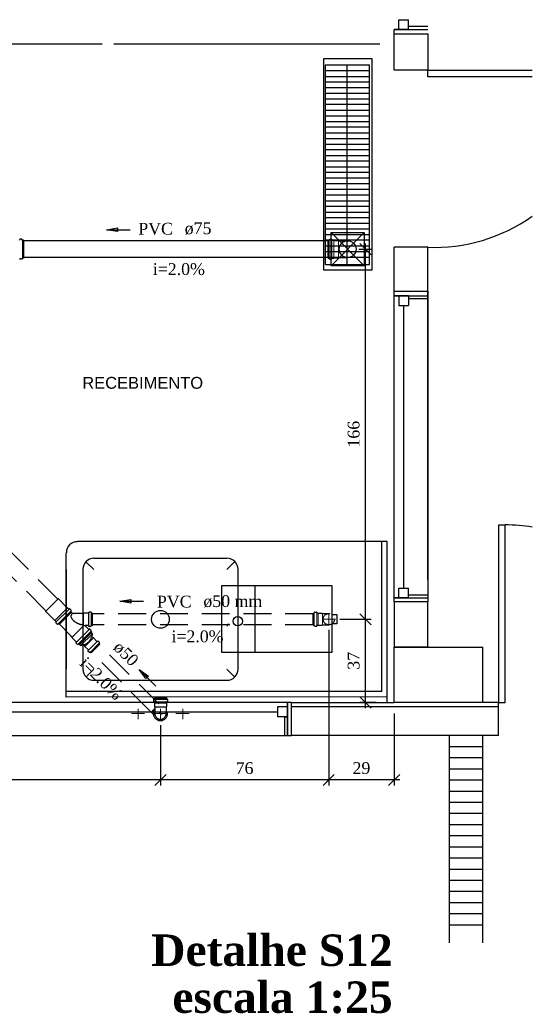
# Model space of a CAD drawing. Header units: millimetres. Extents: x 664 to 730045, y -4 to 80.
# Tile 64 of 78: x 731 to 740, y 49 to 67. Entities that reach past the tile are written whole.
import ezdxf

# ---------------------------------------------------------------- set-up
doc = ezdxf.new("R2010")
doc.units = ezdxf.units.MM
doc.header["$MEASUREMENT"] = 0
doc.linetypes.add('Dashed', pattern=[0.75, 0.5, -0.25])
for name, color, linetype, lineweight in [('DI-Títulos', 3, 'Continuous', 30), ('Simbolos', 1, 'Continuous', 30), ('SIMBOLOS INT', 8, 'Continuous', 5), ('Simbolos_int', 1, 'Continuous', 30), ('TQ-Sentido tubo', 7, 'Continuous', 20), ('TQ-Seção tubo', 1, 'Continuous', 30), ('TQ-Textos tubo', 7, 'Continuous', 20)]:
    doc.layers.add(name, color=color, linetype=linetype, lineweight=lineweight)
doc.styles.add('Arial', font='arial.ttf')
doc.styles.add('TimesNewRoman', font='times.ttf')
doc.styles.add('TimesNewRomanN', font='timesbd.ttf')
doc.dimstyles.get("Standard").update_dxf_attribs({"dimtxt": 0.18, "dimasz": 0.18, "dimexe": 0.18, "dimexo": 0.0625, "dimgap": 0.09, "dimtad": 0, "dimtih": 1, "dimtoh": 1, "dimdec": 4, "dimzin": 0, "dimdsep": 46, "dimtxsty": 'Standard', "dimcen": 0.09, "dimadec": 0, "dimazin": 0, "dimtfac": 1, "dimtdec": 4, "dimtofl": 0, "dimtmove": 0, "dimatfit": 3, "dimfxl": 0, "dimtolj": 1, "dimtzin": 0, "dimarcsym": 0})
doc.dimstyles.new('UM_25.000000', dxfattribs={"dimtxt": 0.18, "dimasz": 0.2, "dimexe": 0.1, "dimexo": 0.2, "dimgap": 0, "dimtad": 1, "dimtih": 1, "dimtoh": 1, "dimdec": 1, "dimlfac": 25, "dimzin": 0, "dimdsep": 46, "dimtxsty": 'Standard', "dimblk": 'CLOSED', "dimblk1": 'CLOSED', "dimblk2": 'CLOSED', "dimcen": 0.09, "dimdle": 0.1, "dimadec": 1, "dimazin": 2, "dimtfac": 1, "dimtdec": 4, "dimtofl": 0, "dimtmove": 0, "dimatfit": 3, "dimldrblk": 'CLOSED', "dimfxl": 0, "dimtolj": 1, "dimarcsym": 0})

# ---------------------------------------------------------------- blocks, each defined once
blk = doc.blocks.new('_OBLIQUE')
at = {"color": 0, "linetype": 'ByBlock', "lineweight": -2}
blk.add_line((-0.5, -0.5), (0.5, 0.5), dxfattribs=at)
blk = doc.blocks.new('*D16')
at = {"color": 0, "linetype": 'Continuous', "lineweight": -2}
for p, q in [((736.252, 55.597), (736.252, 52.804)), ((737.427, 54.096), (737.427, 52.804)), ((737.527, 52.904), (736.152, 52.904))]:
    blk.add_line(p, q, dxfattribs=at)
at = {"layer": 'Defpoints', "color": 0}
for p in [(736.252, 55.797), (737.427, 54.296), (736.252, 52.904)]:
    blk.add_point(p, dxfattribs=at)
at = {"color": 0, "lineweight": -2, "xscale": 0.2, "yscale": 0.2, "zscale": 0.2, "rotation": 180}
blk.add_blockref('_OBLIQUE', (736.252, 52.904), dxfattribs=at)
at = {"color": 0, "lineweight": -2, "xscale": 0.2, "yscale": 0.2, "zscale": 0.2}
blk.add_blockref('_OBLIQUE', (737.427, 52.904), dxfattribs=at)
at = {"color": 7, "insert": (736.839, 53.116), "char_height": 0.2118, "attachment_point": 5, "rotation": 0.0057, "style": 'TimesNewRoman'}
blk.add_mtext('\\A1;29', dxfattribs=at)
blk = doc.blocks.new('*D17')
at = {"color": 0, "linetype": 'Continuous', "lineweight": -2}
for p, q in [((736.252, 55.597), (736.252, 52.804)), ((733.23, 53.889), (733.23, 52.804)), ((736.352, 52.904), (733.13, 52.904))]:
    blk.add_line(p, q, dxfattribs=at)
at = {"layer": 'Defpoints', "color": 0}
for p in [(736.252, 55.797), (733.23, 54.089), (733.23, 52.904)]:
    blk.add_point(p, dxfattribs=at)
at = {"color": 0, "lineweight": -2, "xscale": 0.2, "yscale": 0.2, "zscale": 0.2, "rotation": 180}
blk.add_blockref('_OBLIQUE', (733.23, 52.904), dxfattribs=at)
at = {"color": 0, "lineweight": -2, "xscale": 0.2, "yscale": 0.2, "zscale": 0.2}
blk.add_blockref('_OBLIQUE', (736.252, 52.904), dxfattribs=at)
at = {"color": 7, "insert": (734.741, 53.116), "char_height": 0.2118, "attachment_point": 5, "rotation": 0.0057, "style": 'TimesNewRoman'}
blk.add_mtext('\\A1;76', dxfattribs=at)
blk = doc.blocks.new('*D18')
at = {"color": 0, "linetype": 'Continuous', "lineweight": -2}
for p, q in [((725.824, 54.29), (725.824, 52.804)), ((733.23, 53.889), (733.23, 52.804)), ((733.33, 52.904), (725.724, 52.904))]:
    blk.add_line(p, q, dxfattribs=at)
at = {"layer": 'Defpoints', "color": 0}
for p in [(725.824, 54.49), (733.23, 54.089), (725.824, 52.904)]:
    blk.add_point(p, dxfattribs=at)
at = {"color": 0, "lineweight": -2, "xscale": 0.2, "yscale": 0.2, "zscale": 0.2, "rotation": 180}
blk.add_blockref('_OBLIQUE', (725.824, 52.904), dxfattribs=at)
at = {"color": 0, "lineweight": -2, "xscale": 0.2, "yscale": 0.2, "zscale": 0.2}
blk.add_blockref('_OBLIQUE', (733.23, 52.904), dxfattribs=at)
at = {"color": 7, "insert": (729.527, 53.116), "char_height": 0.2118, "attachment_point": 5, "rotation": 0.0057, "style": 'TimesNewRoman'}
blk.add_mtext('\\A1;185', dxfattribs=at)
blk = doc.blocks.new('*D21')
at = {"color": 0, "linetype": 'Continuous', "lineweight": -2}
for p, q in [((736.912, 54.196), (736.912, 55.889)), ((736.452, 55.789), (737.012, 55.789)), ((737.104, 54.296), (736.812, 54.296))]:
    blk.add_line(p, q, dxfattribs=at)
at = {"layer": 'Defpoints', "color": 0}
for p in [(736.252, 55.789), (736.912, 55.789), (737.304, 54.296)]:
    blk.add_point(p, dxfattribs=at)
at = {"color": 0, "lineweight": -2, "xscale": 0.2, "yscale": 0.2, "zscale": 0.2}
for p, rotation in [((736.912, 55.789), 90), ((736.912, 54.296), 270)]:
    blk.add_blockref('_OBLIQUE', p, dxfattribs=dict(at, rotation=rotation))
at = {"color": 7, "insert": (736.7, 55.043), "char_height": 0.2118, "attachment_point": 5, "rotation": 90, "style": 'TimesNewRoman'}
blk.add_mtext('\\A1;37', dxfattribs=at)
blk = doc.blocks.new('*D22')
at = {"color": 0, "linetype": 'Continuous', "lineweight": -2}
for p, q in [((736.791, 62.432), (737.012, 62.432)), ((736.912, 55.689), (736.912, 62.532)), ((736.452, 55.789), (737.012, 55.789))]:
    blk.add_line(p, q, dxfattribs=at)
at = {"layer": 'Defpoints', "color": 0}
for p in [(736.591, 62.432), (736.912, 62.432), (736.252, 55.789)]:
    blk.add_point(p, dxfattribs=at)
at = {"color": 0, "lineweight": -2, "xscale": 0.2, "yscale": 0.2, "zscale": 0.2}
for p, rotation in [((736.912, 62.432), 90), ((736.912, 55.789), 270)]:
    blk.add_blockref('_OBLIQUE', p, dxfattribs=dict(at, rotation=rotation))
at = {"color": 7, "insert": (736.7, 59.111), "char_height": 0.2118, "attachment_point": 5, "rotation": 90, "style": 'TimesNewRoman'}
blk.add_mtext('\\A1;166', dxfattribs=at)

msp = doc.modelspace()

# ---------------------------------------------------------------- linework, layer by layer
at = {"color": 7}
for p, q in [((737.5079, 66.5515), (737.6819, 66.5515)), ((737.5079, 66.3745), (737.5079, 66.5515)), ((737.6819, 66.3745), (737.6819, 66.5515)), ((737.6819, 66.3745), (737.4269, 66.3745)), ((737.4269, 66.3745), (738.0299, 66.3745)), ((737.4269, 66.2995), (737.4269, 66.3745)), ((737.4269, 65.6455), (737.4269, 66.2995)), ((737.4269, 66.2995), (738.0299, 66.2995)), ((738.0299, 66.4285), (737.6819, 66.4285)), ((738.0299, 66.2995), (738.0299, 65.6455)), ((727.4099, 66.1165), (732.1859, 66.1165)), ((732.3929, 66.1165), (737.1689, 66.1165)), ((736.1909, 65.7385), (736.9829, 65.7385)), ((736.1909, 62.1565), (736.1909, 65.7385)), ((736.1909, 65.6395), (736.9829, 65.6395)), ((736.5839, 62.1565), (736.5839, 65.7385)), ((736.9829, 62.1565), (736.9829, 65.7385)), ((738.0299, 65.6455), (737.4269, 65.6455)), ((738.0299, 65.6455), (739.9079, 65.6455)), ((738.0299, 65.5255), (738.0299, 65.6455)), ((736.1909, 65.5345), (736.9829, 65.5345)), ((736.1909, 65.4355), (736.9829, 65.4355)), ((739.9079, 65.5255), (738.0299, 65.5255)), ((736.1909, 65.3365), (736.9829, 65.3365)), ((736.1909, 65.2345), (736.9829, 65.2345)), ((736.1909, 65.1295), (736.9829, 65.1295)), ((736.1909, 65.0335), (736.9829, 65.0335)), ((736.1909, 64.9255), (736.9829, 64.9255)), ((736.1909, 64.8265), (736.9829, 64.8265)), ((736.1909, 64.7245), (736.9829, 64.7245)), ((736.1909, 64.6255), (736.9829, 64.6255)), ((736.1909, 64.5235), (736.9829, 64.5235)), ((736.1909, 64.4215), (736.9829, 64.4215)), ((736.1909, 64.3165), (736.9829, 64.3165)), ((736.1909, 64.2205), (736.9829, 64.2205)), ((736.1909, 64.1155), (736.9829, 64.1155)), ((736.1909, 64.0165), (736.9829, 64.0165)), ((736.1909, 63.9115), (736.9829, 63.9115)), ((736.1909, 63.8125), (736.9829, 63.8125)), ((736.1909, 63.7105), (736.9829, 63.7105)), ((736.1909, 63.6085), (736.9829, 63.6085)), ((736.1909, 63.5065), (736.9829, 63.5065)), ((736.1909, 63.4105), (736.9829, 63.4105)), ((736.1909, 63.3025), (736.9829, 63.3025)), ((736.1909, 63.2035), (736.9829, 63.2035)), ((736.1909, 63.0985), (736.9829, 63.0985)), ((736.1909, 62.9995), (736.9829, 62.9995)), ((736.1909, 62.9005), (736.9829, 62.9005)), ((736.1909, 62.7985), (736.9829, 62.7985)), ((736.1909, 62.6935), (736.9829, 62.6935)), ((736.1909, 62.5975), (736.9829, 62.5975)), ((736.8899, 62.1355), (736.2929, 62.7295)), ((736.2929, 62.1355), (736.8899, 62.7295)), ((736.1909, 62.4895), (736.9829, 62.4895)), ((736.1909, 62.3905), (736.9829, 62.3905)), ((737.4269, 56.4985), (737.4269, 62.4685)), ((738.0299, 62.4685), (737.4269, 62.4685)), ((738.0299, 61.6765), (738.0299, 62.4685)), ((736.1909, 62.2885), (736.9829, 62.2885)), ((736.1909, 62.1565), (736.9829, 62.1565)), ((737.4269, 61.6765), (738.0299, 61.6765)), ((737.4269, 56.1025), (737.4269, 61.6765)), ((737.6819, 61.5955), (737.4269, 61.5955)), ((737.4269, 61.5955), (738.0299, 61.5955)), ((737.5079, 61.5955), (737.5079, 61.4185)), ((737.6819, 61.5955), (737.6819, 61.4185)), ((737.6819, 61.5475), (738.0299, 61.5475)), ((738.0299, 56.4985), (738.0299, 61.6765)), ((738.0299, 61.6765), (738.0299, 56.1025)), ((738.0299, 61.5355), (738.0299, 61.6585)), ((737.5079, 61.4185), (737.6819, 61.4185)), ((737.6009, 56.3485), (737.6009, 61.4185)), ((737.3039, 57.1855), (731.7389, 57.1855)), ((737.2079, 54.4945), (737.2079, 57.1855)), ((737.3039, 54.3985), (737.3039, 57.1855)), ((731.5379, 54.3925), (731.5379, 56.9815)), ((731.5379, 56.6845), (731.5379, 54.8935)), ((737.5079, 56.3485), (737.6819, 56.3485)), ((737.5079, 56.1745), (737.5079, 56.3485)), ((737.6819, 56.1745), (737.6819, 56.3485)), ((738.0299, 56.2225), (737.6819, 56.2225)), ((737.6819, 56.1745), (737.4269, 56.1745)), ((737.4269, 56.1745), (738.0299, 56.1745)), ((738.0299, 56.1025), (737.4269, 56.1025)), ((737.4269, 56.1025), (737.4269, 55.2895)), ((738.0299, 55.2895), (738.0299, 56.1025)), ((737.4269, 55.2895), (738.0299, 55.2895)), ((738.0299, 55.2895), (737.4269, 55.2895)), ((737.4269, 54.2965), (737.4269, 55.2895)), ((739.0199, 54.2965), (739.0199, 55.2895)), ((737.2079, 54.4945), (731.5379, 54.4945)), ((735.5129, 54.2965), (723.3209, 54.2965)), ((737.3039, 54.3985), (731.5379, 54.3925)), ((735.5129, 54.0355), (735.5129, 54.2965)), ((735.5849, 54.2965), (735.5129, 54.2965)), ((735.5129, 54.2965), (735.5129, 53.6995)), ((735.5849, 54.2965), (735.5129, 54.2965)), ((735.5129, 53.6995), (735.5129, 54.2965)), ((735.5849, 54.2965), (737.4269, 54.2965)), ((735.5849, 53.6995), (735.5849, 54.2965)), ((739.0199, 54.2965), (737.4269, 54.2965)), ((739.3019, 54.2965), (737.9879, 54.2965)), ((739.3019, 53.6995), (739.3019, 54.2965)), ((723.5009, 54.1285), (735.3299, 54.1285)), ((735.3299, 54.2155), (735.3299, 54.0355)), ((735.5129, 54.2155), (735.3299, 54.2155)), ((735.5129, 54.2155), (735.5129, 54.0355)), ((739.3019, 54.2155), (735.5849, 54.2155)), ((735.5129, 54.0355), (735.3299, 54.0355)), ((735.4559, 54.0355), (735.5129, 54.0355)), ((735.4559, 54.0355), (735.4559, 53.6995)), ((723.3209, 53.6995), (735.5129, 53.6995)), ((735.4559, 53.6995), (735.5849, 53.6995)), ((735.5129, 53.6995), (735.5849, 53.6995)), ((739.3019, 53.6995), (735.5849, 53.6995)), ((739.0199, 53.6995), (738.4169, 53.6995)), ((738.4169, 53.6995), (738.4169, 49.9825)), ((739.0199, 49.9825), (739.0199, 53.6995)), ((739.0199, 53.4995), (738.4169, 53.4995)), ((739.0199, 53.2995), (738.4169, 53.2995)), ((739.0199, 53.0995), (738.4169, 53.0995)), ((739.0199, 52.8995), (738.4169, 52.8995)), ((739.0199, 52.6995), (738.4169, 52.6995)), ((739.0199, 52.4995), (738.4169, 52.4995)), ((739.0199, 52.2995), (738.4169, 52.2995)), ((739.0199, 52.0995), (738.4169, 52.0995)), ((739.0199, 51.8995), (738.4169, 51.8995)), ((739.0199, 51.6995), (738.4169, 51.6995)), ((739.0199, 51.4995), (738.4169, 51.4995)), ((739.0199, 51.2995), (738.4169, 51.2995)), ((739.0199, 51.0995), (738.4169, 51.0995)), ((739.0199, 50.8995), (738.4169, 50.8995)), ((739.0199, 50.6995), (738.4169, 50.6995)), ((739.0199, 50.4995), (738.4169, 50.4995)), ((739.0199, 50.2995), (738.4169, 50.2995))]:
    msp.add_line(p, q, dxfattribs=at)
at = {"color": 8}
for p, q in [((732.0359, 56.6845), (731.8919, 56.8225)), ((734.4239, 56.8825), (732.0359, 56.8825)), ((734.4239, 56.6845), (734.5619, 56.8225)), ((731.8349, 56.6845), (731.8349, 54.8935)), ((734.6219, 56.6845), (734.6219, 54.8935)), ((736.3139, 56.3895), (734.3249, 56.3895)), ((734.3249, 56.3895), (734.3249, 55.1955)), ((734.9219, 56.3895), (734.9219, 55.1955)), ((736.3139, 55.1955), (736.3139, 56.3895)), ((736.3139, 55.8735), (736.3979, 55.8735)), ((736.3979, 55.8735), (736.3979, 55.7055)), ((736.3979, 55.7055), (736.3139, 55.7055)), ((734.3249, 55.1955), (736.3139, 55.1955)), ((732.0359, 54.8935), (731.8919, 54.7525)), ((734.4239, 54.8935), (734.5619, 54.7555)), ((734.4239, 54.6925), (732.0359, 54.6925))]:
    msp.add_line(p, q, dxfattribs=at)
at = {"color": 7, "linetype": 'Dashed'}
for p, q in [((737.3039, 54.2965), (737.3039, 55.9255)), ((737.1509, 54.4945), (731.6939, 54.4945))]:
    msp.add_line(p, q, dxfattribs=at)
msp.add_line((737.4269, 55.2895), (739.0199, 55.2895))
at = {"color": 7}
for points in [[(736.1549, 62.0635), (737.0309, 62.0635), (737.0309, 65.8465), (736.1549, 65.8465), (736.1549, 62.0635)], [(736.8899, 62.1355), (736.2929, 62.1355), (736.2929, 62.7295), (736.8899, 62.7295), (736.8899, 62.1355)]]:
    msp.add_lwpolyline(points, dxfattribs=at)
msp.add_lwpolyline([(739.3019, 54.2965), (739.4219, 54.2965), (739.4219, 57.4795), (739.3019, 57.4795), (739.3019, 54.2965)], close=True, dxfattribs=at)
at = {"color": 8}
for centre, radius in [((733.2299, 55.7875), 0.1592), ((734.6189, 55.7535), 0.0836)]:
    msp.add_circle(centre, radius, dxfattribs=at)
at = {"color": 7}
for centre, radius, start, end in [((738.1439, 65.5315), 3.0669, 267.811, 305.111), ((739.4219, 54.4165), 3.0669, 80.8825, 90), ((731.7389, 56.9815), 0.199, 90, 180)]:
    msp.add_arc(centre, radius, start, end, dxfattribs=at)
at = {"color": 8}
for centre, radius, start, end in [((732.0359, 56.6845), 0.199, 90, 180), ((734.4239, 56.6845), 0.199, 0.00001, 90), ((734.4509, 55.6755), 0.0239, 21.2026, 201.203), ((732.0359, 54.8935), 0.199, 180, 270), ((734.4239, 54.8935), 0.199, 270, 0.00004)]:
    msp.add_arc(centre, radius, start, end, dxfattribs=at)
at = {"layer": 'Simbolos'}
for p, q in [((730.7017, 62.5955), (730.7027, 62.6065)), ((730.7417, 62.6095), (730.7067, 62.6095)), ((730.7487, 62.5945), (730.7447, 62.6065)), ((730.7707, 62.5915), (730.7527, 62.5915)), ((730.7707, 62.5915), (730.7707, 62.2735)), ((730.7017, 62.2695), (730.7027, 62.2585)), ((730.7417, 62.2555), (730.7067, 62.2555)), ((730.7487, 62.2705), (730.7447, 62.2585)), ((730.7707, 62.2735), (730.7527, 62.2735))]:
    msp.add_line(p, q, dxfattribs=at)
at = {"layer": 'Simbolos', "color": 1}
for p, q in [((736.2394, 62.2735), (736.2394, 62.5915)), ((736.2394, 62.5915), (736.2574, 62.5915)), ((736.2614, 62.5945), (736.2644, 62.6065)), ((736.2684, 62.6095), (736.3034, 62.6095)), ((736.3084, 62.5955), (736.3074, 62.6065)), ((736.3124, 62.5915), (736.3464, 62.5915)), ((736.3464, 62.5915), (736.3474, 62.5905)), ((736.3474, 62.5905), (736.4184, 62.5905)), ((736.4184, 62.5905), (736.4254, 62.5835)), ((736.4254, 62.5835), (736.5914, 62.5835)), ((736.2394, 62.2735), (736.2574, 62.2735)), ((736.2614, 62.2705), (736.2644, 62.2585)), ((736.2684, 62.2555), (736.3034, 62.2555)), ((736.3084, 62.2695), (736.3074, 62.2585)), ((736.3124, 62.2735), (736.3464, 62.2735)), ((736.3464, 62.2735), (736.3474, 62.2745)), ((736.3474, 62.2745), (736.4184, 62.2745)), ((736.4184, 62.2745), (736.4254, 62.2815)), ((736.4254, 62.2815), (736.5914, 62.2815))]:
    msp.add_line(p, q, dxfattribs=at)
at = {"layer": 'Simbolos', "linetype": 'Dashed'}
for p, q in [((731.3943, 56.1541), (731.1723, 55.9321)), ((731.3972, 56.1541), (731.3943, 56.1541)), ((731.557, 55.9943), (731.3972, 56.1541)), ((731.1723, 55.9292), (731.1723, 55.9321)), ((731.3321, 55.7694), (731.1723, 55.9292)), ((731.6333, 55.9179), (731.4085, 55.6931)), ((731.5584, 55.9943), (731.557, 55.9943)), ((731.5824, 55.9702), (731.5584, 55.9943)), ((731.5881, 55.9702), (731.5959, 55.9766)), ((731.6256, 55.9511), (731.6008, 55.9759)), ((731.6199, 55.9356), (731.6263, 55.9462)), ((731.6333, 55.9179), (731.6206, 55.9306)), ((731.6503, 55.8896), (731.6277, 55.9122)), ((731.8455, 55.8896), (731.6503, 55.8896)), ((731.8533, 55.8974), (731.8455, 55.8896)), ((731.9388, 55.8981), (731.8533, 55.8974)), ((731.9445, 55.9122), (731.9438, 55.9016)), ((731.9834, 55.9158), (731.948, 55.9158)), ((731.9869, 55.9122), (731.9897, 55.9009)), ((732.0117, 55.8974), (731.994, 55.8981)), ((732.0117, 55.6796), (732.0117, 55.8974)), ((735.9719, 55.6805), (735.9719, 55.8985)), ((735.9719, 55.8985), (735.9889, 55.8985)), ((735.9959, 55.9135), (735.9929, 55.9015)), ((735.9999, 55.9165), (736.0349, 55.9165)), ((736.0389, 55.9135), (736.0399, 55.9025)), ((736.0439, 55.8985), (736.0629, 55.8985)), ((736.0629, 55.8985), (736.0639, 55.8985)), ((736.0639, 55.8985), (736.1309, 55.8985)), ((736.1309, 55.8985), (736.1379, 55.8905)), ((736.1379, 55.8905), (736.2519, 55.8905)), ((731.3321, 55.768), (731.3321, 55.7694)), ((731.3562, 55.744), (731.3321, 55.768)), ((731.3562, 55.7383), (731.3498, 55.7305)), ((731.3753, 55.7008), (731.3505, 55.7256)), ((731.3908, 55.7065), (731.3802, 55.7001)), ((731.4085, 55.6931), (731.3958, 55.7058)), ((731.6171, 55.4958), (731.4142, 55.6987)), ((731.8292, 55.6909), (731.8165, 55.6952)), ((731.9388, 55.6789), (731.8808, 55.6789)), ((731.9445, 55.6648), (731.9438, 55.6754)), ((731.9869, 55.6648), (731.9897, 55.6761)), ((732.0117, 55.6796), (731.994, 55.6789)), ((735.9719, 55.6805), (735.9889, 55.6805)), ((735.9959, 55.6655), (735.9929, 55.6775)), ((736.0389, 55.6655), (736.0399, 55.6765)), ((736.0439, 55.6805), (736.0629, 55.6805)), ((736.0629, 55.6805), (736.0639, 55.6805)), ((736.0639, 55.6805), (736.1309, 55.6805)), ((736.1309, 55.6805), (736.1379, 55.6885)), ((736.1379, 55.6885), (736.2519, 55.6885)), ((731.7705, 55.331), (731.9954, 55.5559)), ((731.9183, 55.6315), (731.878, 55.6718)), ((731.9197, 55.6315), (731.9183, 55.6315)), ((731.9438, 55.6075), (731.9197, 55.6315)), ((731.9834, 55.6612), (731.948, 55.6612)), ((731.9494, 55.6075), (731.9579, 55.6146)), ((731.9876, 55.5891), (731.9629, 55.6138)), ((731.982, 55.5735), (731.9883, 55.5841)), ((731.9954, 55.5559), (731.9827, 55.5686)), ((732.0095, 55.5304), (731.9897, 55.5502)), ((732.0095, 55.5304), (731.9919, 55.4661)), ((735.9999, 55.6625), (736.0349, 55.6625)), ((731.6171, 55.4958), (731.6129, 55.4915)), ((731.6213, 55.483), (731.6129, 55.4915)), ((731.6256, 55.4873), (731.6213, 55.483)), ((731.6447, 55.4682), (731.6256, 55.4873)), ((731.6447, 55.4583), (731.6447, 55.4682)), ((731.6949, 55.4081), (731.6447, 55.4583)), ((731.6949, 55.4067), (731.6949, 55.4081)), ((731.7189, 55.3826), (731.6949, 55.4067)), ((731.7189, 55.377), (731.7118, 55.3685)), ((731.7373, 55.3388), (731.7126, 55.3635)), ((731.7529, 55.3444), (731.7423, 55.3381)), ((731.7705, 55.331), (731.7578, 55.3437)), ((731.796, 55.3169), (731.7762, 55.3367)), ((731.796, 55.3169), (731.8603, 55.3345)), ((731.8731, 55.3105), (731.8519, 55.3317)), ((731.9855, 55.1868), (732.1396, 55.3409)), ((732.0159, 55.4533), (731.9947, 55.4745)), ((732.0272, 55.4533), (732.0159, 55.4533)), ((732.0887, 55.3918), (732.0272, 55.4533)), ((732.1029, 55.3989), (732.0944, 55.3918)), ((732.1326, 55.3734), (732.1078, 55.3982)), ((732.1333, 55.3685), (732.1269, 55.3579)), ((732.1396, 55.3409), (732.1276, 55.3529)), ((731.8731, 55.2992), (731.8731, 55.3105)), ((731.9346, 55.2377), (731.8731, 55.2992)), ((731.9275, 55.2235), (731.9346, 55.232)), ((731.953, 55.1938), (731.9282, 55.2186)), ((731.9579, 55.1931), (731.9685, 55.1995)), ((731.9855, 55.1868), (731.9735, 55.1988)), ((733.1029, 54.3485), (733.1029, 54.3135)), ((733.1059, 54.3525), (733.1179, 54.3555)), ((733.1059, 54.3095), (733.1169, 54.3085)), ((733.1209, 54.3765), (733.3389, 54.3765)), ((733.1209, 54.3765), (733.1209, 54.3595)), ((733.1209, 54.3045), (733.1209, 54.2855)), ((733.1209, 54.2855), (733.1209, 54.2845)), ((733.1209, 54.2845), (733.1209, 54.2175)), ((733.3389, 54.3765), (733.3389, 54.3595)), ((733.3389, 54.3045), (733.3389, 54.2855)), ((733.3389, 54.2855), (733.3389, 54.2845)), ((733.3389, 54.2845), (733.3389, 54.2175)), ((733.3539, 54.3525), (733.3419, 54.3555)), ((733.3539, 54.3095), (733.3429, 54.3085)), ((733.3569, 54.3485), (733.3569, 54.3135)), ((733.1039, 54.0795), (733.0609, 54.1215)), ((733.1209, 54.2175), (733.1289, 54.2105)), ((733.1289, 54.2105), (733.1289, 54.1095)), ((733.3389, 54.2175), (733.3309, 54.2105)), ((733.3309, 54.2105), (733.3309, 54.1095))]:
    msp.add_line(p, q, dxfattribs=at)
at = {"layer": 'Simbolos', "color": 1}
msp.add_circle((736.5914, 62.4325), 0.151, dxfattribs=at)
at = {"layer": 'Simbolos', "linetype": 'Dashed'}
msp.add_circle((736.2519, 55.7895), 0.1014, dxfattribs=at)
at = {"layer": 'Simbolos'}
for centre, start, end in [((730.7067, 62.6055), 90, 175), ((730.7417, 62.6055), 15, 90), ((730.7527, 62.5955), 195, 270), ((730.7067, 62.2595), 185, 270), ((730.7417, 62.2595), 270, 345), ((730.7527, 62.2695), 90, 165)]:
    msp.add_arc(centre, 0.004, start, end, dxfattribs=at)
at = {"layer": 'Simbolos', "color": 1}
for centre, start, end in [((736.2574, 62.5955), 270, 345), ((736.2684, 62.6055), 90, 165), ((736.3034, 62.6055), 5.00001, 90), ((736.3124, 62.5955), 185, 270), ((736.2574, 62.2695), 15, 90), ((736.2684, 62.2595), 195, 270), ((736.3034, 62.2595), 270, 355), ((736.3124, 62.2695), 90, 175)]:
    msp.add_arc(centre, 0.004, start, end, dxfattribs=at)
at = {"layer": 'Simbolos', "linetype": 'Dashed'}
for centre, radius, start, end in [((731.5853, 55.9731), 0.004, 225, 310), ((731.598, 55.9731), 0.004, 45, 130), ((731.6234, 55.9335), 0.004, 150, 225), ((731.6793, 55.8422), 0.0575, 165.614, 207.262), ((731.6793, 55.8422), 0.0575, 123.966, 165.614), ((731.6227, 55.9483), 0.004, 330, 45), ((731.7465, 55.7425), 0.1769, 123.33, 123.966), ((731.9395, 55.9016), 0.004, 270, 355), ((731.948, 55.9115), 0.004, 89.9998, 175), ((731.9834, 55.9115), 0.004, 14.9999, 89.9998), ((731.994, 55.9023), 0.004, 195, 270), ((735.9889, 55.9025), 0.004, 270, 345), ((735.9999, 55.9125), 0.004, 90, 165), ((736.0349, 55.9125), 0.004, 5.00001, 90), ((736.0439, 55.9025), 0.004, 185, 270), ((731.3533, 55.7284), 0.004, 140, 225), ((731.3533, 55.7411), 0.004, 320, 45), ((731.3781, 55.7037), 0.004, 225, 300), ((731.3929, 55.703), 0.004, 45, 120), ((731.7861, 55.8967), 0.1769, 207.262, 230.641), ((731.8759, 56.0063), 0.3185, 230.641, 244.695), ((731.965, 56.1944), 0.5265, 244.695, 253.076), ((731.965, 56.1944), 0.5265, 254.666, 255.614), ((731.965, 56.1944), 0.5265, 255.614, 260.389), ((731.8808, 55.6747), 0.004, 90.0004, 225), ((731.9395, 55.6754), 0.004, 4.99967, 89.9998), ((731.994, 55.6747), 0.004, 89.9998, 165), ((735.9889, 55.6765), 0.004, 15, 90), ((736.0439, 55.6765), 0.004, 90, 175), ((731.9466, 55.6103), 0.004, 225, 310), ((731.948, 55.6655), 0.004, 185, 270), ((731.96, 55.611), 0.004, 45, 130), ((731.9855, 55.5714), 0.004, 150, 225), ((731.9834, 55.6655), 0.004, 270, 345), ((731.9848, 55.5863), 0.004, 330, 45), ((735.9999, 55.6665), 0.004, 195, 270), ((736.0349, 55.6665), 0.004, 270, 355), ((731.7154, 55.3664), 0.004, 140, 225), ((731.7161, 55.3798), 0.004, 320, 45), ((731.7401, 55.3416), 0.004, 225, 300), ((731.755, 55.3409), 0.004, 45, 120), ((731.7896, 55.5368), 0.2142, 289.154, 340.846), ((732.0916, 55.3946), 0.004, 225, 310), ((732.105, 55.3954), 0.004, 45, 130), ((732.1305, 55.3558), 0.004, 150, 225), ((732.1297, 55.3706), 0.004, 330, 45), ((731.9311, 55.2214), 0.004, 140, 225), ((731.9318, 55.2348), 0.004, 320, 45), ((731.9558, 55.1967), 0.004, 225, 300), ((731.9707, 55.1959), 0.004, 45, 120), ((733.1069, 54.3485), 0.004, 105, 180), ((733.1069, 54.3135), 0.004, 180, 265), ((733.1169, 54.3045), 0.004, 0.00001, 85), ((733.1169, 54.3595), 0.004, 285, 0.00001), ((733.3429, 54.3595), 0.004, 180, 255), ((733.3429, 54.3045), 0.004, 95, 180), ((733.3529, 54.3135), 0.004, 275, 0.00001), ((733.3529, 54.3485), 0.004, 0.00001, 75), ((733.2299, 54.0965), 0.1022, 172.826, 7.17368)]:
    msp.add_arc(centre, radius, start, end, dxfattribs=at)
at = {"layer": 'SIMBOLOS INT', "color": 1}
for p, q in [((736.2604, 62.2735), (736.2604, 62.5915)), ((736.3084, 62.2735), (736.3084, 62.5915)), ((736.3464, 62.5915), (736.3464, 62.2735)), ((736.4254, 62.5835), (736.4254, 62.2815))]:
    msp.add_line(p, q, dxfattribs=at)
at = {"layer": 'SIMBOLOS INT', "linetype": 'Dashed'}
for p, q in [((735.9919, 55.6805), (735.9919, 55.8985)), ((736.0409, 55.6805), (736.0409, 55.8985)), ((736.0629, 55.8985), (736.0629, 55.6805)), ((736.1379, 55.8905), (736.1379, 55.6885)), ((736.2519, 55.7055), (736.2519, 55.8885)), ((736.2519, 55.7895), (736.1379, 55.7895)), ((736.1379, 55.7895), (736.3719, 55.7895)), ((732.8309, 54.0965), (732.8309, 54.1805)), ((732.8309, 54.1805), (732.8309, 53.9975)), ((732.8309, 54.0965), (732.9419, 54.0965)), ((733.3409, 54.0965), (733.1069, 54.0965)), ((733.2299, 54.0965), (733.2299, 54.1805)), ((733.2299, 54.1805), (733.2299, 53.9975)), ((733.2299, 54.0965), (733.3409, 54.0965))]:
    msp.add_line(p, q, dxfattribs=at)
at = {"layer": 'SIMBOLOS INT', "linetype": 'Continuous'}
for p, q in [((736.3979, 55.7895), (736.3979, 55.7055)), ((732.9419, 54.0965), (732.7079, 54.0965)), ((733.7429, 54.0965), (733.5089, 54.0965)), ((733.6289, 54.0965), (733.6289, 54.1805)), ((733.6289, 54.1805), (733.6289, 53.9975)), ((733.6289, 54.0965), (733.7429, 54.0965))]:
    msp.add_line(p, q, dxfattribs=at)
at = {"layer": 'Simbolos_int'}
msp.add_line((730.7497, 62.5915), (730.7497, 62.2735), dxfattribs=at)
at = {"layer": 'Simbolos_int', "linetype": 'Dashed'}
for p, q in [((731.5584, 55.9943), (731.3321, 55.768)), ((731.5846, 55.9667), (731.3597, 55.7418)), ((731.6185, 55.9328), (731.3936, 55.7079)), ((731.6277, 55.9122), (731.4142, 55.6987)), ((731.8455, 55.6817), (731.8455, 55.8896)), ((731.9431, 55.6789), (731.9431, 55.8981)), ((731.9912, 55.6789), (731.9912, 55.8981)), ((731.8554, 55.6789), (731.6447, 55.4682)), ((731.7217, 55.3798), (731.9466, 55.6047)), ((731.7557, 55.3459), (731.9806, 55.5707)), ((731.796, 55.3169), (732.0095, 55.5304)), ((731.8731, 55.2992), (732.0272, 55.4533)), ((731.9367, 55.2355), (732.0909, 55.3897)), ((731.9714, 55.2009), (732.1255, 55.355)), ((733.1209, 54.3565), (733.3389, 54.3565)), ((733.1209, 54.3075), (733.3389, 54.3075)), ((733.3389, 54.2855), (733.1209, 54.2855)), ((733.1289, 54.1895), (733.0609, 54.1215)), ((733.3309, 54.2105), (733.1289, 54.2105)), ((733.2299, 54.0965), (733.2049, 54.0965)), ((733.2299, 54.0965), (733.2299, 54.1255)), ((733.2299, 54.0965), (733.2299, 54.0665)), ((733.2299, 54.0965), (733.2659, 54.0965))]:
    msp.add_line(p, q, dxfattribs=at)
msp.add_arc((733.2299, 54.0965), 0.1272, 142.861, 37.1393, dxfattribs=at)
at = {"layer": 'TQ-Seção tubo'}
for p, q in [((736.2394, 62.5825), (730.7707, 62.5825)), ((736.2394, 62.2825), (730.7707, 62.2825))]:
    msp.add_line(p, q, dxfattribs=at)
at = {"layer": 'TQ-Seção tubo', "linetype": 'Dashed'}
for p, q in [((731.3894, 56.1491), (727.9229, 59.6156)), ((731.1773, 55.937), (727.7108, 59.4035)), ((735.9719, 55.8894), (732.0116, 55.8886)), ((735.9719, 55.6894), (732.0117, 55.6886)), ((733.1996, 54.2682), (732.1333, 55.3345)), ((733.0582, 54.1268), (731.9919, 55.1931))]:
    msp.add_line(p, q, dxfattribs=at)

# ---------------------------------------------------------------- texts
at = {"insert": (732.9109, 59.9243), "char_height": 0.2118, "width": 4.357605, "attachment_point": 8, "line_spacing_factor": 0.798, "style": 'Arial'}
msp.add_mtext('RECEBIMENTO', dxfattribs=at)
at = {"layer": 'DI-Títulos', "color": 5, "insert": (737.3999, 49.5578), "char_height": 0.5648, "width": 7.986527, "attachment_point": 9, "line_spacing_factor": 0.798, "style": 'TimesNewRomanN'}
msp.add_mtext('Detalhe S12', dxfattribs=at)
at = {"layer": 'DI-Títulos', "insert": (737.3999, 48.7108), "char_height": 0.5648, "width": 7.297374, "attachment_point": 9, "line_spacing_factor": 0.798, "style": 'TimesNewRomanN'}
msp.add_mtext('escala 1:25', dxfattribs=at)
at = {"layer": 'TQ-Textos tubo', "char_height": 0.2118, "line_spacing_factor": 0.798, "style": 'TimesNewRoman'}
for s, insert, width, attachment_point in [('PVC', (733.4539, 62.6883), 1.15604, 9), ('ø75', (733.6659, 62.6883), 0.895279, 7), ('i=2.0%', (733.5599, 61.9643), 1.741303, 8)]:
    msp.add_mtext(s, dxfattribs=dict(at, insert=insert, width=width, attachment_point=attachment_point))
for s, insert, width, attachment_point, rotation in [('PVC', (733.7889, 55.9953), 1.15604, 9, 0.01146), ('ø50 mm', (734.0009, 55.9953), 1.970194, 7, 0.01146), ('i=2.0%', (733.8949, 55.3713), 1.741303, 8, 0.01146), ('ø50', (732.5293, 55.0879), 0.895279, 8, 314.99989), ('i=2.0%', (732.0883, 54.6469), 1.741303, 8, 314.99989)]:
    msp.add_mtext(s, dxfattribs=dict(at, insert=insert, width=width, attachment_point=attachment_point, rotation=rotation))

# ---------------------------------------------------------------- dimensions: what is measured, and where the dimension line sits
at = {"linetype": 'Continuous'}
for base, p1, p2, text, picture, middle in [((736.9118, 62.4325), (736.2519, 55.7895), (736.5914, 62.4325), '166', '*D22', (736.7, 59.111)), ((736.9121, 55.7895), (737.3039, 54.2965), (736.2519, 55.7895), '37', '*D21', (736.7003, 55.043))]:
    dim = msp.add_linear_dim(base=base, p1=p1, p2=p2, angle=90, text=text, dimstyle='UM_25.000000', override={"dimtxt": 0.2118, "dimasz": 0.2, "dimexe": 0.1, "dimexo": 0.2, "dimtad": 1, "dimtih": 0, "dimtoh": 0, "dimdec": 1, "dimlfac": 25, "dimzin": 8, "dimtxsty": 'TimesNewRoman', "dimblk": 'OBLIQUE', "dimblk1": 'OBLIQUE', "dimblk2": 'OBLIQUE', "dimsah": 1, "dimdle": 0.1, "dimse1": 0, "dimse2": 0, "dimclrt": 7, "dimadec": 1, "dimazin": 3, "dimtmove": 2, "dimldrblk": 'OBLIQUE'}, dxfattribs=at)
    dim.commit()
    dim.dimension.update_dxf_attribs({"geometry": picture, "text_midpoint": middle, "dimtype": 160, "text_rotation": 90})
for base, p1, p2, text, picture, middle in [((733.2299, 52.9042), (736.2519, 55.797), (733.2299, 54.089), '76', '*D17', (734.7409, 53.116)), ((736.2519, 52.9042), (737.4269, 54.2965), (736.2519, 55.797), '29', '*D16', (736.8394, 53.116)), ((725.8244, 52.9042), (733.2299, 54.089), (725.8244, 54.49), '185', '*D18', (729.5272, 53.116))]:
    dim = msp.add_linear_dim(base=base, p1=p1, p2=p2, text=text, dimstyle='UM_25.000000', override={"dimtxt": 0.2118, "dimasz": 0.2, "dimexe": 0.1, "dimexo": 0.2, "dimtad": 1, "dimtih": 0, "dimtoh": 0, "dimdec": 1, "dimlfac": 25, "dimzin": 8, "dimtxsty": 'TimesNewRoman', "dimblk": 'OBLIQUE', "dimblk1": 'OBLIQUE', "dimblk2": 'OBLIQUE', "dimsah": 1, "dimdle": 0.1, "dimse1": 0, "dimse2": 0, "dimclrt": 7, "dimadec": 1, "dimazin": 3, "dimtmove": 2, "dimldrblk": 'OBLIQUE'}, dxfattribs=at)
    dim.commit()
    dim.dimension.update_dxf_attribs({"geometry": picture, "text_midpoint": middle, "dimtype": 160, "text_rotation": 0.00573})

# ---------------------------------------------------------------- leaders
at = {"layer": 'TQ-Sentido tubo'}
for points in [[(732.261, 62.781), (732.6846, 62.781)], [(732.4995, 56.1108), (732.9231, 56.1108)], [(732.8501, 54.8882), (733.1497, 54.5886)]]:
    msp.add_leader(points, dimstyle='Standard', override={"dimasz": 0.2, "dimldrblk": 'CLOSED'}, dxfattribs=at)

doc.saveas('drawing.dxf')
